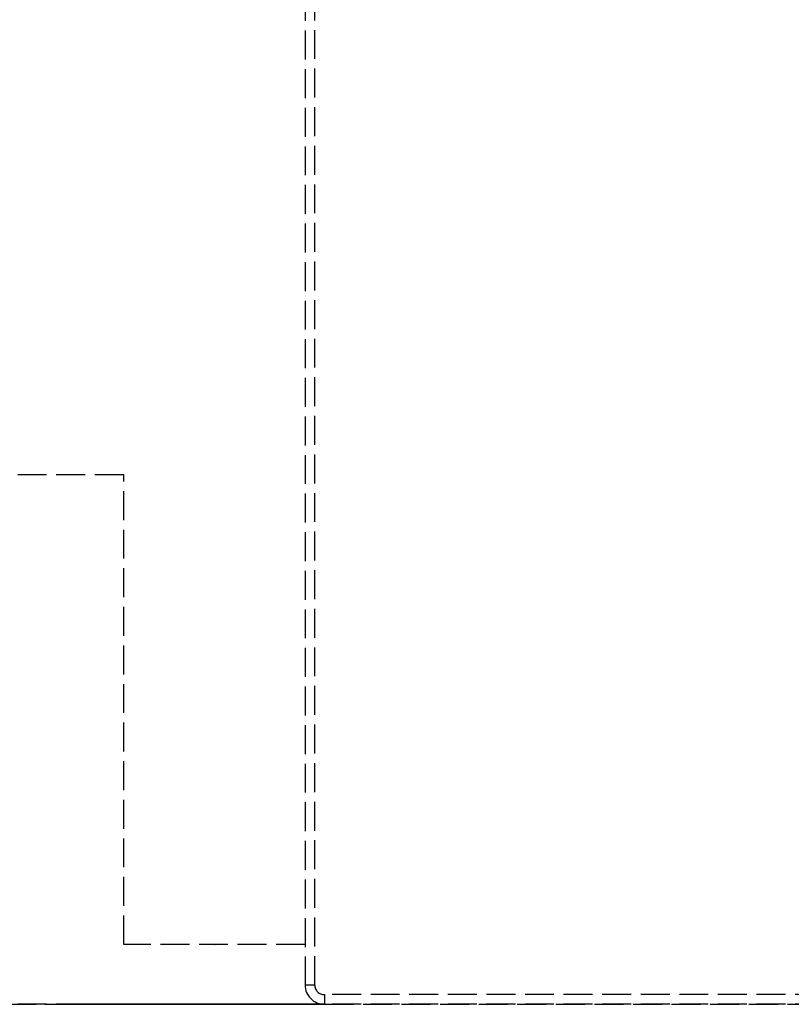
# Model space of a CAD drawing. Header units: millimetres. Extents: x -146 to 146, y 0 to 255.
# Tile 2 of 12: x -97 to -57, y 0 to 51. Entities that reach past the tile are written whole.
import ezdxf

# ---------------------------------------------------------------- set-up
doc = ezdxf.new("R2010")
doc.units = ezdxf.units.MM
doc.header["$LTSCALE"] = 10
doc.linetypes.add('ALLCAD_Strich', pattern=[0.2, 0.15, -0.05])
doc.layers.add('BESCH_KONT_sich_schn_ansi_2d', color=40, linetype='Continuous')
doc.layers.add('BESCH_KONT_sich_schn_grun_2d', color=10, linetype='Continuous')

msp = doc.modelspace()

# ---------------------------------------------------------------- linework, layer by layer
at = {"layer": 'BESCH_KONT_sich_schn_ansi_2d', "linetype": 'ALLCAD_Strich'}
for p, q in [((-121.55, 0), (-91.5, 0)), ((-91.5, 0, 1), (-121.55, 0, 1)), ((-95.6, 0, 24.65), (-94.4, 0, 24.65)), ((-95.6, 0, 17.65), (-94.4, 0, 17.65)), ((-95.6, 0, 17.65), (-95.6, 0, 24.65)), ((-95.6, 0, 18.07), (-94.4, 0, 18.07)), ((-95.6, 0, 23.05), (-94.4, 0, 23.05)), ((-95.6, 0, 19.3), (-94.4, 0, 19.3)), ((-94.4, 0, 7.35), (-94.4, 0, 24.65)), ((-90.2, 0, 7.35), (-94.4, 0, 7.35)), ((-94.4, 0, 24.65), (-82.1, 0, 24.65)), ((-82.1, 0, 1), (-91.5, 0, 1)), ((-91.5, 0, 1), (-91.5, 0)), ((-91.5, 0), (-82.1, 0)), ((-91, 0, 7.35), (-91, 0, 1)), ((-91, 0, 8.1), (-91, 0, 7.35)), ((-91, 0, 1), (-91, 0)), ((-90, 0, 8.1), (-91, 0, 8.1)), ((-90.7, 0, 3.4), (-90.7, 0, 7.35)), ((-90.7, 0, 3.4), (-90.2, 0, 3.4)), ((-90.5, 0, 8.6), (-90, 0, 8.6)), ((-90.4, 0, 5.75), (-90.4, 0, 3.75)), ((-90.4, 0, 3.75), (-82.5, 0, 3.75)), ((-90.4, 0, 5.75), (-82.5, 0, 5.75)), ((-89.4, 0, 1.4), (-90.2, 0, 1.4)), ((-89.4, 0, 8.3), (-90.2, 0, 8.3)), ((-90.2, 0, 1.4), (-90.2, 0, 3.75)), ((-90.2, 0, 5.75), (-90.2, 0, 8.3)), ((-82.1, 0, 7.35), (-90.2, 0, 7.35)), ((-90.2, 0, 1.65), (-82.1, 0, 1.65)), ((-90.2, 0, 1.93), (-82.1, 0, 1.93)), ((-90.2, 0, 7.275), (-82.1, 0, 7.275)), ((-90.2, 0, 3.75), (-90.2, 0, 5.75)), ((-90.2, 0, 3.4), (-84.6, 0, 3.4)), ((-90, 0, 1), (-90, 0, 1.4)), ((-83.1, 0, 8.6), (-90, 0, 8.6)), ((-90, 0, 8.1), (-83.1, 0, 8.1)), ((-90, 0), (-90, 0, 1)), ((-90, 0, 1.4), (-90, 0, 8.1)), ((-90, 0, 8.1), (-90, 0, 8.6)), ((-89.4, 0, 1.4), (-89.4, 0, 3.75)), ((-89.4, 0, 5.75), (-89.4, 0, 8.3)), ((-89.4, 0, 1.4), (-85.574, 0, 1.4)), ((-89.4, 0, 8.3), (-85.574, 0, 8.3)), ((-89.4, 0, 3.75), (-89.4, 0, 5.75)), ((-83.6, 0, 8.85), (-89.1, 0, 8.85)), ((-89.1, 0, 8.85), (-89.1, 0, 7.35)), ((-89.1, 0, 7.35), (-89.1, 0, 2.45)), ((-89.1, 0, 2.45), (-83.6, 0, 2.45)), ((-86.81, 0, 0.003), (-86.81, 0, 0.006)), ((-86.808, 0, 0.006), (-86.808, 0, 0.003)), ((-86.807, 0, 0.002), (-86.807, 0, 0.002)), ((-86.807, 0, 0.008), (-86.806, 0, 0.008)), ((-86.806, 0, 0), (-86.807, 0, 0)), ((-86.807, 0, 0.007), (-86.807, 0, 0.007)), ((-86.805, 0, 0.006), (-86.805, 0, 0.003)), ((-86.804, 0, 0.003), (-86.804, 0, 0.006)), ((-86.803, 0, 0.008), (-86.803, 0, 0)), ((-86.803, 0, 0), (-86.801, 0, 0)), ((-86.799, 0, 0.008), (-86.803, 0, 0.008)), ((-86.801, 0, 0.007), (-86.799, 0, 0.007)), ((-86.799, 0, 0.004), (-86.801, 0, 0.004)), ((-86.801, 0, 0.004), (-86.801, 0, 0.007)), ((-86.801, 0, 0), (-86.801, 0, 0.003)), ((-86.801, 0, 0.003), (-86.799, 0, 0.003)), ((-86.799, 0, 0.006), (-86.799, 0, 0.005)), ((-86.797, 0, 0.005), (-86.797, 0, 0.006)), ((-86.796, 0, 0.003), (-86.796, 0, 0.006)), ((-86.794, 0, 0.006), (-86.794, 0, 0.003)), ((-86.793, 0, 0.002), (-86.793, 0, 0.002)), ((-86.793, 0, 0.008), (-86.793, 0, 0.008)), ((-86.793, 0, 0), (-86.793, 0, 0)), ((-86.793, 0, 0.007), (-86.793, 0, 0.007)), ((-86.792, 0, 0.006), (-86.792, 0, 0.003)), ((-86.79, 0, 0.003), (-86.79, 0, 0.006)), ((-85.574, 0, 8.3), (-85.574, 0, 5.75)), ((-85.574, 0, 3.75), (-85.574, 0, 1.4)), ((-85.574, 0, 1.4), (-84.768, 0, 1.4)), ((-85.574, 0, 8.3), (-84.768, 0, 8.3)), ((-85.574, 0, 5.75), (-85.574, 0, 3.75)), ((-84.5, 0, 1.2), (-85, 0, 1.2)), ((-85, 0, 1.4), (-85, 0, 1.2)), ((-84.5, 0, 6.6), (-85, 0, 6.6)), ((-85, 0, 6.6), (-85, 0, 1.4)), ((-84.768, 0, 1.4), (-83.84, 0, 1.4)), ((-84.768, 0, 8.3), (-84.671, 0, 8.3)), ((-84.768, 0, 8.3), (-84.768, 0, 5.75)), ((-84.768, 0, 3.75), (-84.768, 0, 1.4)), ((-84.768, 0, 5.75), (-84.768, 0, 3.75)), ((-84.671, 0, 8.3), (-82.1, 0, 8.3)), ((-84.671, 0, 3.65), (-84.671, 0, 3.75)), ((-84.671, 0, 5.75), (-84.671, 0, 8.3)), ((-83.84, 0, 3.65), (-84.671, 0, 3.65)), ((-84.671, 0, 3.75), (-84.671, 0, 5.75)), ((-84.6, 0, 3.4), (-84.6, 0, 7.35)), ((-84.5, 0, 1.2), (-82.1, 0, 1.2)), ((-84.5, 0, 1.4), (-84.5, 0, 1.2)), ((-84.5, 0, 6.6), (-82.1, 0, 6.6)), ((-84.5, 0, 6.6), (-84.5, 0, 1.4)), ((-83.524, 0, 3.65), (-83.84, 0, 3.65)), ((-83.84, 0, 3.65), (-83.84, 0, 1.4)), ((-83.84, 0, 1.4), (-83.524, 0, 1.4)), ((-83.6, 0, 7.35), (-83.6, 0, 8.85)), ((-83.6, 0, 2.45), (-83.6, 0, 7.35)), ((-83.524, 0, 3.65), (-83.524, 0, 1.4)), ((-82.97, 0, 3.65), (-83.524, 0, 3.65)), ((-83.524, 0, 1.4), (-82.97, 0, 1.4)), ((-83.1, 0, 1), (-83.1, 0, 1.2)), ((-83.1, 0), (-83.1, 0, 1)), ((-82.1, 0, 8.6), (-83.1, 0, 8.6)), ((-83.1, 0, 8.1), (-82.1, 0, 8.1)), ((-83.1, 0, 6.6), (-83.1, 0, 8.1)), ((-83.1, 0, 8.1), (-83.1, 0, 8.6)), ((-82.97, 0, 3.65), (-82.97, 0, 1.4)), ((-82.97, 0, 1.4), (-82.65, 0, 1.4)), ((-82.65, 0, 3.65), (-82.97, 0, 3.65)), ((-82.65, 0, 3.65), (-82.65, 0, 1.4)), ((-82.649, 0, 3.65), (-82.65, 0, 3.65)), ((-82.5, 0, 1.4), (-82.65, 0, 1.4)), ((-82.649, 0, 3.75), (-82.649, 0, 3.65)), ((-82.649, 0, 3.65), (-82.499, 0, 3.65)), ((-82.5, 0, 5.75), (-82.5, 0, 3.75)), ((-82.499, 0, 5.75), (-82.5, 0, 5.75)), ((-82.5, 0, 1.4), (-82.44, 0, 1.4)), ((-82.5, 0, 3.75), (-82.5, 0, 1.4)), ((-82.499, 0, 5.75), (-82.1, 0, 5.75)), ((-82.499, 0, 3.65), (-82.499, 0, 5.75)), ((-82.497, 0, 3.65), (-82.499, 0, 3.65)), ((-82.497, 0, 5.3), (-82.497, 0, 3.65)), ((-82.44, 0, 5.3), (-82.497, 0, 5.3)), ((-82.497, 0, 3.65), (-82.1, 0, 3.65)), ((-82.44, 0, 5.3), (-82.1, 0, 5.3)), ((-82.1, 0, 1.4), (-82.44, 0, 1.4)), ((-82.44, 0, 5.3), (-82.44, 0, 1.4)), ((-82.386, 0, 1), (-82.386, 0)), ((-82.1, 0, 24.65), (-82.1, 0, 8.3)), ((-81.1, 0), (-82.1, 0)), ((-81.6, 0, 8.6), (-82.1, 0, 8.6)), ((-82.1, 0, 8.1), (-82.1, 0)), ((-81.1, 0, 8.1), (-82.1, 0, 8.1)), ((-82.1, 0, 8.3), (-82.1, 0, 8.1)), ((-81.6, 0, 8.6), (-81.1, 0, 8.6)), ((-81.1, 0), (-37.8, 0)), ((-43.202, 0, 8.6), (-81.1, 0, 8.6)), ((-81.1, 0), (-81.1, 0, 8.1)), ((-81.1, 0, 8.1), (-43.202, 0, 8.1)), ((-81.1, 0, 8.6), (-81.1, 0, 8.1))]:
    msp.add_line(p, q, dxfattribs=at)
at = {"layer": 'BESCH_KONT_sich_schn_ansi_2d', "linetype": 'ALLCAD_Strich', "extrusion": (0, -1, 0)}
for centre, radius, start, end in [((-90.5, 8.1), 0.5, 90, 180), ((-86.807, 0.003), 0.00116, 180, 270), ((-86.807, 0.006), 0.00116, 90, 180), ((-86.806, 0.003), 0.00271, 270, 0), ((-86.806, 0.006), 0.00271, 0, 90), ((-86.799, 0.005), 0.00217, 270, 0), ((-86.799, 0.006), 0.00217, 0, 90), ((-86.793, 0.003), 0.00116, 180, 270), ((-86.793, 0.006), 0.00116, 90, 180), ((-86.793, 0.003), 0.00271, 270, 0), ((-86.793, 0.006), 0.00271, 0, 90)]:
    msp.add_arc(centre, radius, start, end, dxfattribs=at)
at = {"layer": 'BESCH_KONT_sich_schn_ansi_2d', "linetype": 'ALLCAD_Strich', "extrusion": (0, 1, 0)}
for centre, radius, start, end in [((86.807, 0.006), 0.00271, 0, 90), ((86.807, 0.003), 0.00271, 270, 0), ((86.807, 0.006), 0.00116, 90, 180), ((86.807, 0.003), 0.00116, 180, 270), ((86.799, 0.006), 0.00093, 90, 180), ((86.799, 0.005), 0.00093, 180, 270), ((86.793, 0.006), 0.00271, 0, 90), ((86.793, 0.003), 0.00271, 270, 0), ((86.793, 0.006), 0.00116, 90, 180), ((86.793, 0.003), 0.00116, 180, 270), ((81.6, 8.1), 0.5, 0, 90)]:
    msp.add_arc(centre, radius, start, end, dxfattribs=at)
at = {"layer": 'BESCH_KONT_sich_schn_grun_2d', "linetype": 'ALLCAD_Strich'}
for p, q in [((-81.6, 1), (-81.6, 211.3)), ((-82.1, 78.47), (-82.1, 1)), ((-91.5, 27.45), (-121.55, 27.45)), ((-91.5, 3.1), (-91.5, 27.45)), ((-82.1, 3.1), (-91.5, 3.1)), ((-86.81, 3.1), (-86.81, 3.095)), ((-86.807, 3.095), (-86.81, 3.095)), ((-86.808, 3.1), (-86.808, 3.095)), ((-86.807, 3.1), (-86.807, 3.095)), ((-86.807, 3.1), (-86.807, 3.095)), ((-86.807, 3.1), (-86.807, 3.095)), ((-86.807, 3.095), (-86.806, 3.095)), ((-86.806, 3.1), (-86.806, 3.095)), ((-86.806, 3.095), (-86.804, 3.095)), ((-86.805, 3.1), (-86.805, 3.095)), ((-86.804, 3.1), (-86.804, 3.095)), ((-86.803, 3.1), (-86.803, 3.095)), ((-86.799, 3.095), (-86.803, 3.095)), ((-86.801, 3.095), (-86.801, 3.1)), ((-86.801, 3.1), (-86.801, 3.095)), ((-86.799, 3.1), (-86.799, 3.095)), ((-86.799, 3.1), (-86.799, 3.095)), ((-86.799, 3.1), (-86.799, 3.095)), ((-86.799, 3.095), (-86.797, 3.095)), ((-86.797, 3.1), (-86.797, 3.095)), ((-86.796, 3.1), (-86.796, 3.095)), ((-86.793, 3.095), (-86.796, 3.095)), ((-86.794, 3.1), (-86.794, 3.095)), ((-86.793, 3.1), (-86.793, 3.095)), ((-86.793, 3.1), (-86.793, 3.095)), ((-86.793, 3.1), (-86.793, 3.095)), ((-86.793, 3.1), (-86.793, 3.095)), ((-86.793, 3.095), (-86.793, 3.095)), ((-86.793, 3.095), (-86.79, 3.095)), ((-86.792, 3.1), (-86.792, 3.095)), ((-86.79, 3.1), (-86.79, 3.095)), ((-81.6, 1), (-82.1, 1)), ((-43.202, 0.5), (-81.1, 0.5)), ((-81.1, 0.5), (-81.1, 0)), ((-81.1, 0), (-43.202, 0))]:
    msp.add_line(p, q, dxfattribs=at)
for radius in [1, 0.5]:
    msp.add_arc((-81.1, 1), radius, 180, 270, dxfattribs=at)

doc.saveas('drawing.dxf')
